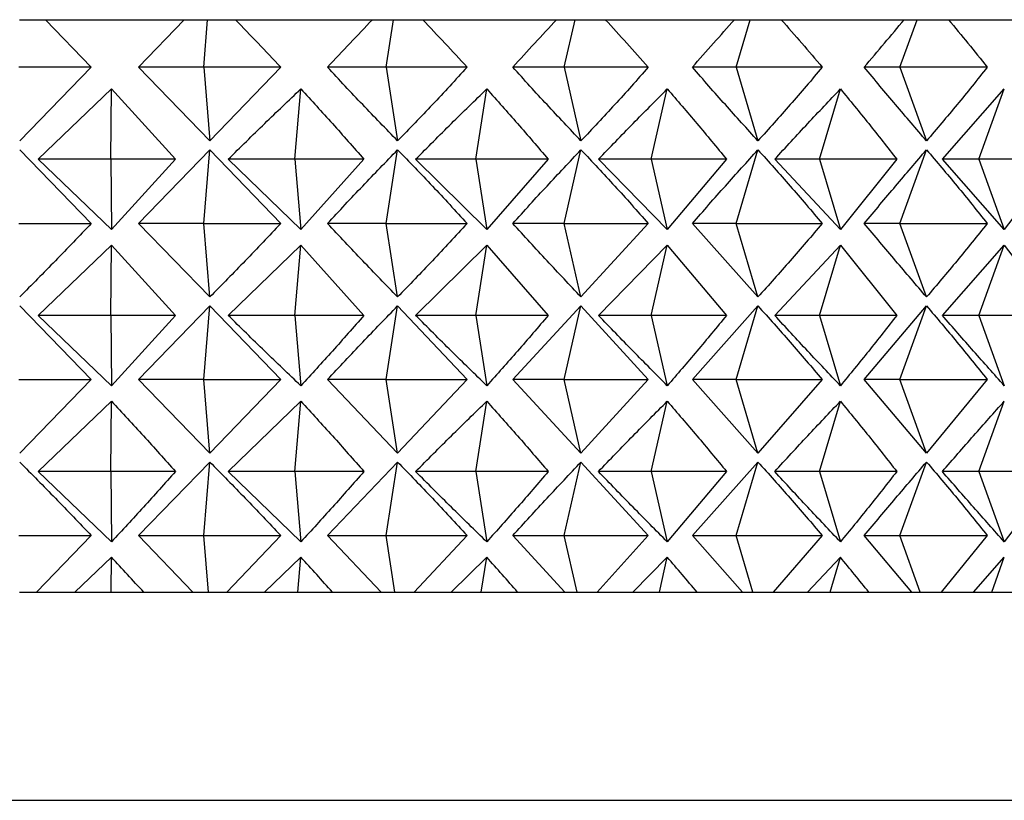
# Model space of a CAD drawing. Header units: millimetres. Extents: x 3674.951 to 3675.188, y 1914.146 to 1915.104.
# Tile 5 of 8: x 3675.004 to 3675.014, y 1914.767 to 1914.774. Entities that reach past the tile are written whole.
import ezdxf

# ---------------------------------------------------------------- set-up
doc = ezdxf.new("R2010")
doc.units = ezdxf.units.MM
doc.layers.add('SANINDUSA', color=3, linetype='Continuous')

msp = doc.modelspace()

# ---------------------------------------------------------------- linework, layer by layer
at = {"layer": 'SANINDUSA'}
for p, q in [((3675.0043395, 1914.7743113), (3675.0045894, 1914.7743113)), ((3675.0045894, 1914.7743113), (3675.0050297, 1914.7738542)), ((3675.0045894, 1914.7743113), (3675.0059237, 1914.7743113)), ((3675.0054849, 1914.7738542), (3675.0059237, 1914.7743113)), ((3675.0059237, 1914.7743113), (3675.0061488, 1914.7743113)), ((3675.0061105, 1914.7738542), (3675.0061488, 1914.7743113)), ((3675.0061488, 1914.7743113), (3675.0064153, 1914.7743113)), ((3675.0064153, 1914.7743113), (3675.007733, 1914.7743113)), ((3675.007733, 1914.7743113), (3675.0079356, 1914.7743113)), ((3675.007864, 1914.7738542), (3675.0079356, 1914.7743113)), ((3675.0079356, 1914.7743113), (3675.0082158, 1914.7743113)), ((3675.0082158, 1914.7743113), (3675.0095025, 1914.7743113)), ((3675.0095025, 1914.7743113), (3675.0096804, 1914.7743113)), ((3675.0095763, 1914.7738542), (3675.0096804, 1914.7743113)), ((3675.0096804, 1914.7743113), (3675.0099711, 1914.7743113)), ((3675.0099711, 1914.7743113), (3675.0112128, 1914.7743113)), ((3675.0112128, 1914.7743113), (3675.0113641, 1914.7743113)), ((3675.0112285, 1914.7738542), (3675.0113641, 1914.7743113)), ((3675.0113641, 1914.7743113), (3675.0116622, 1914.7743113)), ((3675.0116622, 1914.7743113), (3675.0128451, 1914.7743113)), ((3675.0128027, 1914.7738542), (3675.0129681, 1914.7743113)), ((3675.0128451, 1914.7743113), (3675.0129681, 1914.7743113)), ((3675.0129681, 1914.7743113), (3675.0132704, 1914.7743113)), ((3675.0132704, 1914.7743113), (3675.0143816, 1914.7743113)), ((3675.0050297, 1914.7738542), (3675.004335, 1914.7738542)), ((3675.0050297, 1914.7738542), (3675.004342, 1914.7731471)), ((3675.0061697, 1914.7731471), (3675.0054849, 1914.7738542)), ((3675.0061105, 1914.7738542), (3675.0054849, 1914.7738542)), ((3675.0061105, 1914.7738542), (3675.0061697, 1914.7731471)), ((3675.0068512, 1914.7738542), (3675.0061105, 1914.7738542)), ((3675.0068512, 1914.7738542), (3675.0061697, 1914.7731471)), ((3675.007864, 1914.7738542), (3675.0073009, 1914.7738542)), ((3675.007864, 1914.7738542), (3675.0079748, 1914.7731471)), ((3675.0086427, 1914.7738542), (3675.007864, 1914.7738542)), ((3675.0095763, 1914.7738542), (3675.0090817, 1914.7738542)), ((3675.0095763, 1914.7738542), (3675.0097374, 1914.7731471)), ((3675.0103843, 1914.7738542), (3675.0095763, 1914.7738542)), ((3675.0112285, 1914.7738542), (3675.010808, 1914.7738542)), ((3675.0112285, 1914.7738542), (3675.0114382, 1914.7731471)), ((3675.0120571, 1914.7738542), (3675.0112285, 1914.7738542)), ((3675.0128027, 1914.7738542), (3675.0124607, 1914.7738542)), ((3675.0128027, 1914.7738542), (3675.0130586, 1914.7731471)), ((3675.0136427, 1914.7738542), (3675.0128027, 1914.7738542)), ((3675.00452, 1914.7729703), (3675.0052254, 1914.7736458)), ((3675.0052188, 1914.7729703), (3675.0052254, 1914.7736458)), ((3675.0052254, 1914.7736458), (3675.0058408, 1914.7729703)), ((3675.0069882, 1914.7729703), (3675.0070447, 1914.7736458)), ((3675.008726, 1914.7729703), (3675.0088318, 1914.7736458)), ((3675.010413, 1914.7729703), (3675.0105669, 1914.7736458)), ((3675.0120309, 1914.7729703), (3675.0122312, 1914.7736458)), ((3675.0132111, 1914.7729703), (3675.0138065, 1914.7736458)), ((3675.0135619, 1914.7729703), (3675.0138065, 1914.7736458)), ((3675.004342, 1914.7730613), (3675.0050297, 1914.7723542)), ((3675.0054849, 1914.7723542), (3675.0061697, 1914.7730613)), ((3675.0061105, 1914.7723542), (3675.0061697, 1914.7730613)), ((3675.0061697, 1914.7730613), (3675.0068512, 1914.7723542)), ((3675.007864, 1914.7723542), (3675.0079748, 1914.7730613)), ((3675.0095763, 1914.7723542), (3675.0097374, 1914.7730613)), ((3675.0112285, 1914.7723542), (3675.0114382, 1914.7730613)), ((3675.0128027, 1914.7723542), (3675.0130586, 1914.7730613)), ((3675.0052254, 1914.7722948), (3675.00452, 1914.7729703)), ((3675.0052188, 1914.7729703), (3675.00452, 1914.7729703)), ((3675.0052188, 1914.7729703), (3675.0052254, 1914.7722948)), ((3675.0058408, 1914.7729703), (3675.0052188, 1914.7729703)), ((3675.0058408, 1914.7729703), (3675.0052254, 1914.7722948)), ((3675.0070447, 1914.7722948), (3675.0063464, 1914.7729703)), ((3675.0069882, 1914.7729703), (3675.0063464, 1914.7729703)), ((3675.0069882, 1914.7729703), (3675.0070447, 1914.7722948)), ((3675.0076515, 1914.7729703), (3675.0069882, 1914.7729703)), ((3675.0076515, 1914.7729703), (3675.0070447, 1914.7722948)), ((3675.0088318, 1914.7722948), (3675.0081482, 1914.7729703)), ((3675.008726, 1914.7729703), (3675.0081482, 1914.7729703)), ((3675.008726, 1914.7729703), (3675.0088318, 1914.7722948)), ((3675.0094232, 1914.7729703), (3675.008726, 1914.7729703)), ((3675.0094232, 1914.7729703), (3675.0088318, 1914.7722948)), ((3675.0105669, 1914.7722948), (3675.0099056, 1914.7729703)), ((3675.010413, 1914.7729703), (3675.0099056, 1914.7729703)), ((3675.010413, 1914.7729703), (3675.0105669, 1914.7722948)), ((3675.0111366, 1914.7729703), (3675.010413, 1914.7729703)), ((3675.0111366, 1914.7729703), (3675.0105669, 1914.7722948)), ((3675.0122312, 1914.7722948), (3675.0115995, 1914.7729703)), ((3675.0120309, 1914.7729703), (3675.0115995, 1914.7729703)), ((3675.0120309, 1914.7729703), (3675.0122312, 1914.7722948)), ((3675.0127729, 1914.7729703), (3675.0120309, 1914.7729703)), ((3675.0127729, 1914.7729703), (3675.0122312, 1914.7722948)), ((3675.0138065, 1914.7722948), (3675.0132111, 1914.7729703)), ((3675.0135619, 1914.7729703), (3675.0132111, 1914.7729703)), ((3675.0135619, 1914.7729703), (3675.0138065, 1914.7722948)), ((3675.0143141, 1914.7729703), (3675.0135619, 1914.7729703)), ((3675.0143141, 1914.7729703), (3675.0138065, 1914.7722948)), ((3675.004335, 1914.7723542), (3675.0050297, 1914.7723542)), ((3675.0061697, 1914.7716471), (3675.0054849, 1914.7723542)), ((3675.0061105, 1914.7723542), (3675.0054849, 1914.7723542)), ((3675.0061697, 1914.7716471), (3675.0061105, 1914.7723542)), ((3675.0061105, 1914.7723542), (3675.0068512, 1914.7723542)), ((3675.007864, 1914.7723542), (3675.0073009, 1914.7723542)), ((3675.0079748, 1914.7716471), (3675.007864, 1914.7723542)), ((3675.007864, 1914.7723542), (3675.0086427, 1914.7723542)), ((3675.0095763, 1914.7723542), (3675.0090817, 1914.7723542)), ((3675.0097374, 1914.7716471), (3675.0095763, 1914.7723542)), ((3675.0095763, 1914.7723542), (3675.0103843, 1914.7723542)), ((3675.0103843, 1914.7723542), (3675.0097374, 1914.7716471)), ((3675.0114382, 1914.7716471), (3675.010808, 1914.7723542)), ((3675.0112285, 1914.7723542), (3675.010808, 1914.7723542)), ((3675.0114382, 1914.7716471), (3675.0112285, 1914.7723542)), ((3675.0112285, 1914.7723542), (3675.0120571, 1914.7723542)), ((3675.0128027, 1914.7723542), (3675.0124607, 1914.7723542)), ((3675.0130586, 1914.7716471), (3675.0128027, 1914.7723542)), ((3675.0128027, 1914.7723542), (3675.0136427, 1914.7723542)), ((3675.00452, 1914.7714703), (3675.0052254, 1914.7721458)), ((3675.0052188, 1914.7714703), (3675.0052254, 1914.7721458)), ((3675.0052254, 1914.7721458), (3675.0058408, 1914.7714703)), ((3675.0063464, 1914.7714703), (3675.0070447, 1914.7721458)), ((3675.0069882, 1914.7714703), (3675.0070447, 1914.7721458)), ((3675.0070447, 1914.7721458), (3675.0076515, 1914.7714703)), ((3675.0081482, 1914.7714703), (3675.0088318, 1914.7721458)), ((3675.008726, 1914.7714703), (3675.0088318, 1914.7721458)), ((3675.0088318, 1914.7721458), (3675.0094232, 1914.7714703)), ((3675.0099056, 1914.7714703), (3675.0105669, 1914.7721458)), ((3675.010413, 1914.7714703), (3675.0105669, 1914.7721458)), ((3675.0105669, 1914.7721458), (3675.0111366, 1914.7714703)), ((3675.0115995, 1914.7714703), (3675.0122312, 1914.7721458)), ((3675.0120309, 1914.7714703), (3675.0122312, 1914.7721458)), ((3675.0122312, 1914.7721458), (3675.0127729, 1914.7714703)), ((3675.0132111, 1914.7714703), (3675.0138065, 1914.7721458)), ((3675.0135619, 1914.7714703), (3675.0138065, 1914.7721458)), ((3675.0138065, 1914.7721458), (3675.0143141, 1914.7714703)), ((3675.004342, 1914.7715613), (3675.0050297, 1914.7708542)), ((3675.0054849, 1914.7708542), (3675.0061697, 1914.7715613)), ((3675.0061105, 1914.7708542), (3675.0061697, 1914.7715613)), ((3675.0061697, 1914.7715613), (3675.0068512, 1914.7708542)), ((3675.007864, 1914.7708542), (3675.0079748, 1914.7715613)), ((3675.0079748, 1914.7715613), (3675.0086427, 1914.7708542)), ((3675.0090817, 1914.7708542), (3675.0097374, 1914.7715613)), ((3675.0095763, 1914.7708542), (3675.0097374, 1914.7715613)), ((3675.0097374, 1914.7715613), (3675.0103843, 1914.7708542)), ((3675.010808, 1914.7708542), (3675.0114382, 1914.7715613)), ((3675.0112285, 1914.7708542), (3675.0114382, 1914.7715613)), ((3675.0124607, 1914.7708542), (3675.0130586, 1914.7715613)), ((3675.0128027, 1914.7708542), (3675.0130586, 1914.7715613)), ((3675.0052254, 1914.7707948), (3675.00452, 1914.7714703)), ((3675.0052188, 1914.7714703), (3675.00452, 1914.7714703)), ((3675.0052188, 1914.7714703), (3675.0052254, 1914.7707948)), ((3675.0058408, 1914.7714703), (3675.0052188, 1914.7714703)), ((3675.0058408, 1914.7714703), (3675.0052254, 1914.7707948)), ((3675.0069882, 1914.7714703), (3675.0063464, 1914.7714703)), ((3675.0069882, 1914.7714703), (3675.0070447, 1914.7707948)), ((3675.0076515, 1914.7714703), (3675.0069882, 1914.7714703)), ((3675.008726, 1914.7714703), (3675.0081482, 1914.7714703)), ((3675.008726, 1914.7714703), (3675.0088318, 1914.7707948)), ((3675.0094232, 1914.7714703), (3675.008726, 1914.7714703)), ((3675.010413, 1914.7714703), (3675.0099056, 1914.7714703)), ((3675.010413, 1914.7714703), (3675.0105669, 1914.7707948)), ((3675.0111366, 1914.7714703), (3675.010413, 1914.7714703)), ((3675.0120309, 1914.7714703), (3675.0115995, 1914.7714703)), ((3675.0120309, 1914.7714703), (3675.0122312, 1914.7707948)), ((3675.0127729, 1914.7714703), (3675.0120309, 1914.7714703)), ((3675.0135619, 1914.7714703), (3675.0132111, 1914.7714703)), ((3675.0135619, 1914.7714703), (3675.0138065, 1914.7707948)), ((3675.0143141, 1914.7714703), (3675.0135619, 1914.7714703)), ((3675.004335, 1914.7708542), (3675.0050297, 1914.7708542)), ((3675.0050297, 1914.7708542), (3675.004342, 1914.7701471)), ((3675.0061697, 1914.7701471), (3675.0054849, 1914.7708542)), ((3675.0061105, 1914.7708542), (3675.0054849, 1914.7708542)), ((3675.0061697, 1914.7701471), (3675.0061105, 1914.7708542)), ((3675.0061105, 1914.7708542), (3675.0068512, 1914.7708542)), ((3675.0068512, 1914.7708542), (3675.0061697, 1914.7701471)), ((3675.0079748, 1914.7701471), (3675.0073009, 1914.7708542)), ((3675.007864, 1914.7708542), (3675.0073009, 1914.7708542)), ((3675.0079748, 1914.7701471), (3675.007864, 1914.7708542)), ((3675.007864, 1914.7708542), (3675.0086427, 1914.7708542)), ((3675.0086427, 1914.7708542), (3675.0079748, 1914.7701471)), ((3675.0097374, 1914.7701471), (3675.0090817, 1914.7708542)), ((3675.0095763, 1914.7708542), (3675.0090817, 1914.7708542)), ((3675.0097374, 1914.7701471), (3675.0095763, 1914.7708542)), ((3675.0095763, 1914.7708542), (3675.0103843, 1914.7708542)), ((3675.0103843, 1914.7708542), (3675.0097374, 1914.7701471)), ((3675.0114382, 1914.7701471), (3675.010808, 1914.7708542)), ((3675.0112285, 1914.7708542), (3675.010808, 1914.7708542)), ((3675.0114382, 1914.7701471), (3675.0112285, 1914.7708542)), ((3675.0112285, 1914.7708542), (3675.0120571, 1914.7708542)), ((3675.0120571, 1914.7708542), (3675.0114382, 1914.7701471)), ((3675.0130586, 1914.7701471), (3675.0124607, 1914.7708542)), ((3675.0128027, 1914.7708542), (3675.0124607, 1914.7708542)), ((3675.0130586, 1914.7701471), (3675.0128027, 1914.7708542)), ((3675.0128027, 1914.7708542), (3675.0136427, 1914.7708542)), ((3675.0136427, 1914.7708542), (3675.0130586, 1914.7701471)), ((3675.00452, 1914.7699703), (3675.0052254, 1914.7706458)), ((3675.0052188, 1914.7699703), (3675.0052254, 1914.7706458)), ((3675.0063464, 1914.7699703), (3675.0070447, 1914.7706458)), ((3675.0069882, 1914.7699703), (3675.0070447, 1914.7706458)), ((3675.008726, 1914.7699703), (3675.0088318, 1914.7706458)), ((3675.010413, 1914.7699703), (3675.0105669, 1914.7706458)), ((3675.0120309, 1914.7699703), (3675.0122312, 1914.7706458)), ((3675.0135619, 1914.7699703), (3675.0138065, 1914.7706458)), ((3675.0054849, 1914.7693542), (3675.0061697, 1914.7700613)), ((3675.0061105, 1914.7693542), (3675.0061697, 1914.7700613)), ((3675.0073009, 1914.7693542), (3675.0079748, 1914.7700613)), ((3675.007864, 1914.7693542), (3675.0079748, 1914.7700613)), ((3675.0095763, 1914.7693542), (3675.0097374, 1914.7700613)), ((3675.0097374, 1914.7700613), (3675.0103843, 1914.7693542)), ((3675.010808, 1914.7693542), (3675.0114382, 1914.7700613)), ((3675.0112285, 1914.7693542), (3675.0114382, 1914.7700613)), ((3675.0128027, 1914.7693542), (3675.0130586, 1914.7700613)), ((3675.0052254, 1914.7692948), (3675.00452, 1914.7699703)), ((3675.0052188, 1914.7699703), (3675.00452, 1914.7699703)), ((3675.0052188, 1914.7699703), (3675.0052254, 1914.7692948)), ((3675.0058408, 1914.7699703), (3675.0052188, 1914.7699703)), ((3675.0070447, 1914.7692948), (3675.0063464, 1914.7699703)), ((3675.0069882, 1914.7699703), (3675.0063464, 1914.7699703)), ((3675.0069882, 1914.7699703), (3675.0070447, 1914.7692948)), ((3675.0076515, 1914.7699703), (3675.0069882, 1914.7699703)), ((3675.008726, 1914.7699703), (3675.0081482, 1914.7699703)), ((3675.008726, 1914.7699703), (3675.0088318, 1914.7692948)), ((3675.0094232, 1914.7699703), (3675.008726, 1914.7699703)), ((3675.010413, 1914.7699703), (3675.0099056, 1914.7699703)), ((3675.010413, 1914.7699703), (3675.0105669, 1914.7692948)), ((3675.0111366, 1914.7699703), (3675.010413, 1914.7699703)), ((3675.0111366, 1914.7699703), (3675.0105669, 1914.7692948)), ((3675.0120309, 1914.7699703), (3675.0115995, 1914.7699703)), ((3675.0120309, 1914.7699703), (3675.0122312, 1914.7692948)), ((3675.0127729, 1914.7699703), (3675.0120309, 1914.7699703)), ((3675.0135619, 1914.7699703), (3675.0132111, 1914.7699703)), ((3675.0135619, 1914.7699703), (3675.0138065, 1914.7692948)), ((3675.0143141, 1914.7699703), (3675.0135619, 1914.7699703)), ((3675.0143141, 1914.7699703), (3675.0138065, 1914.7692948)), ((3675.004335, 1914.7693542), (3675.0050297, 1914.7693542)), ((3675.0050297, 1914.7693542), (3675.0045051, 1914.7688113)), ((3675.0060076, 1914.7688113), (3675.0054849, 1914.7693542)), ((3675.0054849, 1914.7693542), (3675.0061105, 1914.7693542)), ((3675.006156, 1914.7688113), (3675.0061105, 1914.7693542)), ((3675.0061105, 1914.7693542), (3675.0068512, 1914.7693542)), ((3675.0068512, 1914.7693542), (3675.0063316, 1914.7688113)), ((3675.0078155, 1914.7688113), (3675.0073009, 1914.7693542)), ((3675.0073009, 1914.7693542), (3675.007864, 1914.7693542)), ((3675.007949, 1914.7688113), (3675.007864, 1914.7693542)), ((3675.007864, 1914.7693542), (3675.0086427, 1914.7693542)), ((3675.0086427, 1914.7693542), (3675.0081337, 1914.7688113)), ((3675.0095827, 1914.7688113), (3675.0090817, 1914.7693542)), ((3675.0090817, 1914.7693542), (3675.0095763, 1914.7693542)), ((3675.0097, 1914.7688113), (3675.0095763, 1914.7693542)), ((3675.0095763, 1914.7693542), (3675.0103843, 1914.7693542)), ((3675.0103843, 1914.7693542), (3675.0098916, 1914.7688113)), ((3675.0112898, 1914.7688113), (3675.010808, 1914.7693542)), ((3675.010808, 1914.7693542), (3675.0112285, 1914.7693542)), ((3675.0113895, 1914.7688113), (3675.0112285, 1914.7693542)), ((3675.0112285, 1914.7693542), (3675.0120571, 1914.7693542)), ((3675.0120571, 1914.7693542), (3675.011586, 1914.7688113)), ((3675.0129181, 1914.7688113), (3675.0124607, 1914.7693542)), ((3675.0124607, 1914.7693542), (3675.0128027, 1914.7693542)), ((3675.0129992, 1914.7688113), (3675.0128027, 1914.7693542)), ((3675.0128027, 1914.7693542), (3675.0136427, 1914.7693542)), ((3675.0136427, 1914.7693542), (3675.0131984, 1914.7688113)), ((3675.0048709, 1914.7688113), (3675.0052254, 1914.7691458)), ((3675.0052222, 1914.7688113), (3675.0052254, 1914.7691458)), ((3675.0066941, 1914.7688113), (3675.0070447, 1914.7691458)), ((3675.0070167, 1914.7688113), (3675.0070447, 1914.7691458)), ((3675.0084889, 1914.7688113), (3675.0088318, 1914.7691458)), ((3675.0087794, 1914.7688113), (3675.0088318, 1914.7691458)), ((3675.0102357, 1914.7688113), (3675.0105669, 1914.7691458)), ((3675.0104907, 1914.7688113), (3675.0105669, 1914.7691458)), ((3675.0119152, 1914.7688113), (3675.0122312, 1914.7691458)), ((3675.012132, 1914.7688113), (3675.0122312, 1914.7691458)), ((3675.013509, 1914.7688113), (3675.0138065, 1914.7691458)), ((3675.0136854, 1914.7688113), (3675.0138065, 1914.7691458)), ((3675.0043404, 1914.7688113), (3675.0045051, 1914.7688113)), ((3675.0045051, 1914.7688113), (3675.0048709, 1914.7688113)), ((3675.0048709, 1914.7688113), (3675.0052222, 1914.7688113)), ((3675.0052222, 1914.7688113), (3675.0055338, 1914.7688113)), ((3675.0055338, 1914.7688113), (3675.0060076, 1914.7688113)), ((3675.0060076, 1914.7688113), (3675.006156, 1914.7688113)), ((3675.006156, 1914.7688113), (3675.0063316, 1914.7688113)), ((3675.0063316, 1914.7688113), (3675.0066941, 1914.7688113)), ((3675.0066941, 1914.7688113), (3675.0070167, 1914.7688113)), ((3675.0070167, 1914.7688113), (3675.007349, 1914.7688113)), ((3675.007349, 1914.7688113), (3675.0078155, 1914.7688113)), ((3675.0078155, 1914.7688113), (3675.007949, 1914.7688113)), ((3675.007949, 1914.7688113), (3675.0081337, 1914.7688113)), ((3675.0081337, 1914.7688113), (3675.0084889, 1914.7688113)), ((3675.0084889, 1914.7688113), (3675.0087794, 1914.7688113)), ((3675.0087794, 1914.7688113), (3675.0091286, 1914.7688113)), ((3675.0091286, 1914.7688113), (3675.0095827, 1914.7688113)), ((3675.0095827, 1914.7688113), (3675.0097, 1914.7688113)), ((3675.0097, 1914.7688113), (3675.0098916, 1914.7688113)), ((3675.0098916, 1914.7688113), (3675.0102357, 1914.7688113)), ((3675.0102357, 1914.7688113), (3675.0104907, 1914.7688113)), ((3675.0104907, 1914.7688113), (3675.0108532, 1914.7688113)), ((3675.0108532, 1914.7688113), (3675.0112898, 1914.7688113)), ((3675.0112898, 1914.7688113), (3675.0113895, 1914.7688113)), ((3675.0113895, 1914.7688113), (3675.011586, 1914.7688113)), ((3675.011586, 1914.7688113), (3675.0119152, 1914.7688113)), ((3675.0119152, 1914.7688113), (3675.012132, 1914.7688113)), ((3675.012132, 1914.7688113), (3675.0125037, 1914.7688113)), ((3675.0125037, 1914.7688113), (3675.0129181, 1914.7688113)), ((3675.0129181, 1914.7688113), (3675.0129992, 1914.7688113)), ((3675.0129992, 1914.7688113), (3675.0131984, 1914.7688113)), ((3675.0131984, 1914.7688113), (3675.013509, 1914.7688113)), ((3675.013509, 1914.7688113), (3675.0136854, 1914.7688113)), ((3675.0136854, 1914.7688113), (3675.0140622, 1914.7688113)), ((3674.9870995, 1914.7668113), (3675.0210995, 1914.7668113))]:
    msp.add_line(p, q, dxfattribs=at)
for major_axis, ratio, start_param, end_param in [((-0.0122009, 0.0298747), 0.419935, 5.429661, 5.447327), ((-0.0107493, 0.0299016), 0.461832, 5.434988, 5.452653), ((-0.0090222, 0.0299729), 0.500284, 5.450043, 5.467708), ((-0.0069875, 0.0300809), 0.533377, 5.476241, 5.493906), ((-0.0046408, 0.0301998), 0.558728, 5.513863, 5.531528)]:
    msp.add_ellipse((3675.0040995, 1914.7453126), major_axis=major_axis, ratio=ratio, start_param=start_param, end_param=end_param, dxfattribs=at)
for points, knots in [([(3675.0064153, 1914.7743113), (3675.0064881, 1914.774236), (3675.0066346, 1914.7740846), (3675.0067787, 1914.7739313), (3675.0068512, 1914.7738542)], [0, 0, 0, 0, 0.497035, 1, 1, 1, 1]), ([(3675.0073009, 1914.7738542), (3675.007373, 1914.7739313), (3675.0075163, 1914.7740846), (3675.0076611, 1914.774236), (3675.007733, 1914.7743113)], [0, 0, 0, 0, 0.502965, 1, 1, 1, 1]), ([(3675.0082157, 1914.7743113), (3675.0082871, 1914.774236), (3675.0084307, 1914.7740846), (3675.0085717, 1914.7739313), (3675.0086427, 1914.7738542)], [0, 0, 0, 0, 0.497035, 1, 1, 1, 1]), ([(3675.0090817, 1914.7738542), (3675.009152, 1914.7739313), (3675.0092917, 1914.7740846), (3675.0094325, 1914.774236), (3675.0095025, 1914.7743113)], [0, 0, 0, 0, 0.502965, 1, 1, 1, 1]), ([(3675.0099711, 1914.7743113), (3675.0100403, 1914.774236), (3675.0101794, 1914.7740846), (3675.0103157, 1914.7739313), (3675.0103843, 1914.7738542)], [0, 0, 0, 0, 0.497035, 1, 1, 1, 1]), ([(3675.010808, 1914.7738542), (3675.0108757, 1914.7739313), (3675.0110103, 1914.7740846), (3675.0111455, 1914.774236), (3675.0112128, 1914.7743113)], [0, 0, 0, 0, 0.502965, 1, 1, 1, 1]), ([(3675.0116622, 1914.7743113), (3675.0117283, 1914.774236), (3675.0118615, 1914.7740846), (3675.0119916, 1914.7739313), (3675.0120571, 1914.7738542)], [0, 0, 0, 0, 0.497035, 1, 1, 1, 1]), ([(3675.0124607, 1914.7738542), (3675.0125251, 1914.7739313), (3675.0126531, 1914.7740846), (3675.0127813, 1914.774236), (3675.0128451, 1914.7743113)], [0, 0, 0, 0, 0.502965, 1, 1, 1, 1]), ([(3675.0132704, 1914.7743113), (3675.0133328, 1914.774236), (3675.0134585, 1914.7740846), (3675.013581, 1914.7739313), (3675.0136427, 1914.7738542)], [0, 0, 0, 0, 0.497035, 1, 1, 1, 1]), ([(3675.0079748, 1914.7731471), (3675.0078627, 1914.7732627), (3675.0076364, 1914.7734961), (3675.0074134, 1914.7737341), (3675.0073009, 1914.7738542)], [0, 0, 0, 0, 0.495369, 1, 1, 1, 1]), ([(3675.0086427, 1914.7738542), (3675.0085319, 1914.7737341), (3675.0083123, 1914.7734961), (3675.0080866, 1914.7732627), (3675.0079748, 1914.7731471)], [0, 0, 0, 0, 0.504631, 1, 1, 1, 1]), ([(3675.0097374, 1914.7731471), (3675.0096285, 1914.7732627), (3675.0094087, 1914.7734961), (3675.0091914, 1914.7737341), (3675.0090817, 1914.7738542)], [0, 0, 0, 0, 0.495369, 1, 1, 1, 1]), ([(3675.0103843, 1914.7738542), (3675.0102772, 1914.7737341), (3675.0100649, 1914.7734961), (3675.0098459, 1914.7732627), (3675.0097374, 1914.7731471)], [0, 0, 0, 0, 0.504631, 1, 1, 1, 1]), ([(3675.0114382, 1914.7731471), (3675.0113337, 1914.7732627), (3675.0111229, 1914.7734961), (3675.0109136, 1914.7737341), (3675.010808, 1914.7738542)], [0, 0, 0, 0, 0.495369, 1, 1, 1, 1]), ([(3675.0120571, 1914.7738542), (3675.0119548, 1914.7737341), (3675.0117521, 1914.7734961), (3675.0115422, 1914.7732627), (3675.0114382, 1914.7731471)], [0, 0, 0, 0, 0.504631, 1, 1, 1, 1]), ([(3675.0130586, 1914.7731471), (3675.0129597, 1914.7732627), (3675.01276, 1914.7734961), (3675.0125611, 1914.7737341), (3675.0124607, 1914.7738542)], [0, 0, 0, 0, 0.495369, 1, 1, 1, 1]), ([(3675.0136427, 1914.7738542), (3675.0135464, 1914.7737341), (3675.0133554, 1914.7734961), (3675.013157, 1914.7732627), (3675.0130586, 1914.7731471)], [0, 0, 0, 0, 0.504631, 1, 1, 1, 1]), ([(3675.0063464, 1914.7729703), (3675.0064629, 1914.7730853), (3675.0066937, 1914.7733132), (3675.0069284, 1914.7735357), (3675.0070447, 1914.7736458)], [0, 0, 0, 0, 0.50475, 1, 1, 1, 1]), ([(3675.0070447, 1914.7736458), (3675.0071462, 1914.773535), (3675.0073507, 1914.7733115), (3675.0075507, 1914.7730847), (3675.0076515, 1914.7729703)], [0, 0, 0, 0, 0.4958541, 1, 1, 1, 1]), ([(3675.0081482, 1914.7729703), (3675.0082624, 1914.7730853), (3675.0084887, 1914.7733132), (3675.0087181, 1914.7735357), (3675.0088318, 1914.7736458)], [0, 0, 0, 0, 0.50475, 1, 1, 1, 1]), ([(3675.0088318, 1914.7736458), (3675.0089308, 1914.773535), (3675.0091304, 1914.7733115), (3675.0093251, 1914.7730847), (3675.0094232, 1914.7729703)], [0, 0, 0, 0, 0.4958541, 1, 1, 1, 1]), ([(3675.0099056, 1914.7729703), (3675.0100163, 1914.7730853), (3675.0102356, 1914.7733132), (3675.0104572, 1914.7735357), (3675.0105669, 1914.7736458)], [0, 0, 0, 0, 0.50475, 1, 1, 1, 1]), ([(3675.0105669, 1914.7736458), (3675.0106624, 1914.773535), (3675.0108551, 1914.7733115), (3675.0110422, 1914.7730847), (3675.0111366, 1914.7729703)], [0, 0, 0, 0, 0.495854, 1, 1, 1, 1]), ([(3675.0115995, 1914.7729703), (3675.0117054, 1914.7730853), (3675.0119153, 1914.7733132), (3675.0121266, 1914.7735357), (3675.0122312, 1914.7736458)], [0, 0, 0, 0, 0.50475, 1, 1, 1, 1]), ([(3675.0122312, 1914.7736458), (3675.0123222, 1914.773535), (3675.0125057, 1914.7733115), (3675.0126833, 1914.7730847), (3675.0127729, 1914.7729703)], [0, 0, 0, 0, 0.495854, 1, 1, 1, 1]), ([(3675.0073009, 1914.7723542), (3675.0074134, 1914.7724743), (3675.0076364, 1914.7727123), (3675.0078627, 1914.7729457), (3675.0079748, 1914.7730613)], [0, 0, 0, 0, 0.504631, 1, 1, 1, 1]), ([(3675.0079748, 1914.7730613), (3675.0080866, 1914.7729457), (3675.0083123, 1914.7727123), (3675.0085319, 1914.7724743), (3675.0086427, 1914.7723542)], [0, 0, 0, 0, 0.495369, 1, 1, 1, 1]), ([(3675.0090817, 1914.7723542), (3675.0091914, 1914.7724743), (3675.0094087, 1914.7727123), (3675.0096285, 1914.7729457), (3675.0097374, 1914.7730613)], [0, 0, 0, 0, 0.504631, 1, 1, 1, 1]), ([(3675.0097374, 1914.7730613), (3675.0098459, 1914.7729457), (3675.0100649, 1914.7727123), (3675.0102772, 1914.7724743), (3675.0103843, 1914.7723542)], [0, 0, 0, 0, 0.495369, 1, 1, 1, 1]), ([(3675.010808, 1914.7723542), (3675.0109136, 1914.7724743), (3675.0111229, 1914.7727123), (3675.0113337, 1914.7729457), (3675.0114382, 1914.7730613)], [0, 0, 0, 0, 0.504631, 1, 1, 1, 1]), ([(3675.0114382, 1914.7730613), (3675.0115422, 1914.7729457), (3675.0117521, 1914.7727123), (3675.0119548, 1914.7724743), (3675.0120571, 1914.7723542)], [0, 0, 0, 0, 0.495369, 1, 1, 1, 1]), ([(3675.0124607, 1914.7723542), (3675.0125611, 1914.7724743), (3675.01276, 1914.7727123), (3675.0129597, 1914.7729457), (3675.0130586, 1914.7730613)], [0, 0, 0, 0, 0.504631, 1, 1, 1, 1]), ([(3675.0130586, 1914.7730613), (3675.013157, 1914.7729457), (3675.0133554, 1914.7727123), (3675.0135464, 1914.7724743), (3675.0136427, 1914.7723542)], [0, 0, 0, 0, 0.495369, 1, 1, 1, 1]), ([(3675.0050297, 1914.7723542), (3675.0049152, 1914.7722341), (3675.0046885, 1914.7719961), (3675.0044567, 1914.7717627), (3675.004342, 1914.7716471)], [0, 0, 0, 0, 0.504631, 1, 1, 1, 1]), ([(3675.0068512, 1914.7723542), (3675.006738, 1914.7722341), (3675.0065136, 1914.7719961), (3675.0062836, 1914.7717627), (3675.0061697, 1914.7716471)], [0, 0, 0, 0, 0.504631, 1, 1, 1, 1]), ([(3675.0079748, 1914.7716471), (3675.0078627, 1914.7717627), (3675.0076364, 1914.7719961), (3675.0074134, 1914.7722341), (3675.0073009, 1914.7723542)], [0, 0, 0, 0, 0.495369, 1, 1, 1, 1]), ([(3675.0086427, 1914.7723542), (3675.0085319, 1914.7722341), (3675.0083123, 1914.7719961), (3675.0080866, 1914.7717627), (3675.0079748, 1914.7716471)], [0, 0, 0, 0, 0.504631, 1, 1, 1, 1]), ([(3675.0097374, 1914.7716471), (3675.0096285, 1914.7717627), (3675.0094087, 1914.7719961), (3675.0091914, 1914.7722341), (3675.0090817, 1914.7723542)], [0, 0, 0, 0, 0.495369, 1, 1, 1, 1]), ([(3675.0120571, 1914.7723542), (3675.0119548, 1914.7722341), (3675.0117521, 1914.7719961), (3675.0115422, 1914.7717627), (3675.0114382, 1914.7716471)], [0, 0, 0, 0, 0.504631, 1, 1, 1, 1]), ([(3675.0130586, 1914.7716471), (3675.0129597, 1914.7717627), (3675.01276, 1914.7719961), (3675.0125611, 1914.7722341), (3675.0124607, 1914.7723542)], [0, 0, 0, 0, 0.495369, 1, 1, 1, 1]), ([(3675.0136427, 1914.7723542), (3675.0135464, 1914.7722341), (3675.0133554, 1914.7719961), (3675.013157, 1914.7717627), (3675.0130586, 1914.7716471)], [0, 0, 0, 0, 0.504631, 1, 1, 1, 1]), ([(3675.0073009, 1914.7708542), (3675.0074134, 1914.7709743), (3675.0076364, 1914.7712123), (3675.0078627, 1914.7714457), (3675.0079748, 1914.7715613)], [0, 0, 0, 0, 0.504631, 1, 1, 1, 1]), ([(3675.0114382, 1914.7715613), (3675.0115422, 1914.7714457), (3675.0117521, 1914.7712123), (3675.0119548, 1914.7709743), (3675.0120571, 1914.7708542)], [0, 0, 0, 0, 0.495369, 1, 1, 1, 1]), ([(3675.0130586, 1914.7715613), (3675.013157, 1914.7714457), (3675.0133554, 1914.7712123), (3675.0135463, 1914.7709743), (3675.0136427, 1914.7708542)], [0, 0, 0, 0, 0.495369, 1, 1, 1, 1]), ([(3675.0070447, 1914.7707948), (3675.0069284, 1914.770905), (3675.0066937, 1914.7711275), (3675.0064629, 1914.7713553), (3675.0063464, 1914.7714703)], [0, 0, 0, 0, 0.49525, 1, 1, 1, 1]), ([(3675.0076515, 1914.7714703), (3675.0075507, 1914.771356), (3675.0073507, 1914.7711291), (3675.0071462, 1914.7709056), (3675.0070447, 1914.7707948)], [0, 0, 0, 0, 0.504146, 1, 1, 1, 1]), ([(3675.0088318, 1914.7707948), (3675.0087181, 1914.770905), (3675.0084887, 1914.7711275), (3675.0082624, 1914.7713553), (3675.0081482, 1914.7714703)], [0, 0, 0, 0, 0.49525, 1, 1, 1, 1]), ([(3675.0094232, 1914.7714703), (3675.0093251, 1914.771356), (3675.0091304, 1914.7711291), (3675.0089308, 1914.7709056), (3675.0088318, 1914.7707948)], [0, 0, 0, 0, 0.504146, 1, 1, 1, 1]), ([(3675.0105669, 1914.7707948), (3675.0104572, 1914.770905), (3675.0102356, 1914.7711275), (3675.0100163, 1914.7713553), (3675.0099056, 1914.7714703)], [0, 0, 0, 0, 0.49525, 1, 1, 1, 1]), ([(3675.0111366, 1914.7714703), (3675.0110422, 1914.771356), (3675.0108551, 1914.7711291), (3675.0106624, 1914.7709056), (3675.0105669, 1914.7707948)], [0, 0, 0, 0, 0.504146, 1, 1, 1, 1]), ([(3675.0122312, 1914.7707948), (3675.0121266, 1914.770905), (3675.0119153, 1914.7711275), (3675.0117054, 1914.7713553), (3675.0115995, 1914.7714703)], [0, 0, 0, 0, 0.49525, 1, 1, 1, 1]), ([(3675.0127729, 1914.7714703), (3675.0126833, 1914.771356), (3675.0125057, 1914.7711291), (3675.0123222, 1914.7709056), (3675.0122312, 1914.7707948)], [0, 0, 0, 0, 0.504146, 1, 1, 1, 1]), ([(3675.0138065, 1914.7707948), (3675.0137081, 1914.770905), (3675.0135094, 1914.7711275), (3675.0133112, 1914.7713553), (3675.0132111, 1914.7714703)], [0, 0, 0, 0, 0.49525, 1, 1, 1, 1]), ([(3675.0052254, 1914.7706458), (3675.0053282, 1914.770535), (3675.0055353, 1914.7703115), (3675.0057384, 1914.7700847), (3675.0058408, 1914.7699703)], [0, 0, 0, 0, 0.495854, 1, 1, 1, 1]), ([(3675.0070447, 1914.7706458), (3675.0071462, 1914.770535), (3675.0073507, 1914.7703115), (3675.0075507, 1914.7700847), (3675.0076515, 1914.7699703)], [0, 0, 0, 0, 0.495854, 1, 1, 1, 1]), ([(3675.0081482, 1914.7699703), (3675.0082624, 1914.7700853), (3675.0084887, 1914.7703132), (3675.0087181, 1914.7705357), (3675.0088318, 1914.7706458)], [0, 0, 0, 0, 0.50475, 1, 1, 1, 1]), ([(3675.0088318, 1914.7706458), (3675.0089308, 1914.770535), (3675.0091304, 1914.7703115), (3675.0093251, 1914.7700847), (3675.0094232, 1914.7699703)], [0, 0, 0, 0, 0.495854, 1, 1, 1, 1]), ([(3675.0099056, 1914.7699703), (3675.0100163, 1914.7700853), (3675.0102356, 1914.7703132), (3675.0104572, 1914.7705357), (3675.0105669, 1914.7706458)], [0, 0, 0, 0, 0.50475, 1, 1, 1, 1]), ([(3675.0105669, 1914.7706458), (3675.0106624, 1914.770535), (3675.0108551, 1914.7703115), (3675.0110422, 1914.7700847), (3675.0111366, 1914.7699703)], [0, 0, 0, 0, 0.495854, 1, 1, 1, 1]), ([(3675.0115995, 1914.7699703), (3675.0117054, 1914.7700853), (3675.0119153, 1914.7703132), (3675.0121266, 1914.7705357), (3675.0122312, 1914.7706458)], [0, 0, 0, 0, 0.50475, 1, 1, 1, 1]), ([(3675.0122312, 1914.7706458), (3675.0123222, 1914.770535), (3675.0125057, 1914.7703115), (3675.0126833, 1914.7700847), (3675.0127729, 1914.7699703)], [0, 0, 0, 0, 0.495854, 1, 1, 1, 1]), ([(3675.0132111, 1914.7699703), (3675.0133112, 1914.7700853), (3675.0135094, 1914.7703132), (3675.0137081, 1914.7705357), (3675.0138065, 1914.7706458)], [0, 0, 0, 0, 0.50475, 1, 1, 1, 1]), ([(3675.004342, 1914.7700613), (3675.0044567, 1914.7699457), (3675.0046885, 1914.7697123), (3675.0049152, 1914.7694743), (3675.0050297, 1914.7693542)], [0, 0, 0, 0, 0.495369, 1, 1, 1, 1]), ([(3675.0061697, 1914.7700613), (3675.0062836, 1914.7699457), (3675.0065136, 1914.7697123), (3675.006738, 1914.7694743), (3675.0068512, 1914.7693542)], [0, 0, 0, 0, 0.495369, 1, 1, 1, 1]), ([(3675.0079748, 1914.7700613), (3675.0080866, 1914.7699457), (3675.0083123, 1914.7697123), (3675.0085319, 1914.7694743), (3675.0086427, 1914.7693542)], [0, 0, 0, 0, 0.495369, 1, 1, 1, 1]), ([(3675.0090817, 1914.7693542), (3675.0091914, 1914.7694743), (3675.0094087, 1914.7697123), (3675.0096285, 1914.7699457), (3675.0097374, 1914.7700613)], [0, 0, 0, 0, 0.504631, 1, 1, 1, 1]), ([(3675.0114382, 1914.7700613), (3675.0115422, 1914.7699457), (3675.0117521, 1914.7697123), (3675.0119548, 1914.7694743), (3675.0120571, 1914.7693542)], [0, 0, 0, 0, 0.495369, 1, 1, 1, 1]), ([(3675.0124607, 1914.7693542), (3675.0125611, 1914.7694743), (3675.01276, 1914.7697123), (3675.0129597, 1914.7699457), (3675.0130586, 1914.7700613)], [0, 0, 0, 0, 0.504631, 1, 1, 1, 1]), ([(3675.0130586, 1914.7700613), (3675.013157, 1914.7699457), (3675.0133554, 1914.7697123), (3675.0135464, 1914.7694743), (3675.0136427, 1914.7693542)], [0, 0, 0, 0, 0.495369, 1, 1, 1, 1]), ([(3675.0058408, 1914.7699703), (3675.0057384, 1914.769856), (3675.0055353, 1914.7696291), (3675.0053282, 1914.7694056), (3675.0052254, 1914.7692948)], [0, 0, 0, 0, 0.504146, 1, 1, 1, 1]), ([(3675.0076515, 1914.7699703), (3675.0075507, 1914.769856), (3675.0073507, 1914.7696291), (3675.0071462, 1914.7694056), (3675.0070447, 1914.7692948)], [0, 0, 0, 0, 0.504146, 1, 1, 1, 1]), ([(3675.0088317, 1914.7692948), (3675.0087181, 1914.769405), (3675.0084887, 1914.7696275), (3675.0082624, 1914.7698553), (3675.0081482, 1914.7699703)], [0, 0, 0, 0, 0.49525, 1, 1, 1, 1]), ([(3675.0094232, 1914.7699703), (3675.0093251, 1914.769856), (3675.0091304, 1914.7696291), (3675.0089308, 1914.7694056), (3675.0088318, 1914.7692948)], [0, 0, 0, 0, 0.504146, 1, 1, 1, 1]), ([(3675.0105669, 1914.7692948), (3675.0104572, 1914.769405), (3675.0102356, 1914.7696275), (3675.0100163, 1914.7698553), (3675.0099056, 1914.7699703)], [0, 0, 0, 0, 0.49525, 1, 1, 1, 1]), ([(3675.0122312, 1914.7692948), (3675.0121266, 1914.769405), (3675.0119153, 1914.7696275), (3675.0117054, 1914.7698553), (3675.0115995, 1914.7699703)], [0, 0, 0, 0, 0.49525, 1, 1, 1, 1]), ([(3675.0127729, 1914.7699703), (3675.0126833, 1914.769856), (3675.0125057, 1914.7696291), (3675.0123222, 1914.7694056), (3675.0122312, 1914.7692948)], [0, 0, 0, 0, 0.5041459, 1, 1, 1, 1]), ([(3675.0138065, 1914.7692948), (3675.0137081, 1914.769405), (3675.0135094, 1914.7696275), (3675.0133112, 1914.7698553), (3675.0132111, 1914.7699703)], [0, 0, 0, 0, 0.49525, 1, 1, 1, 1])]:
    msp.add_open_spline(points, degree=3, knots=knots, dxfattribs=at)

doc.saveas('drawing.dxf')
